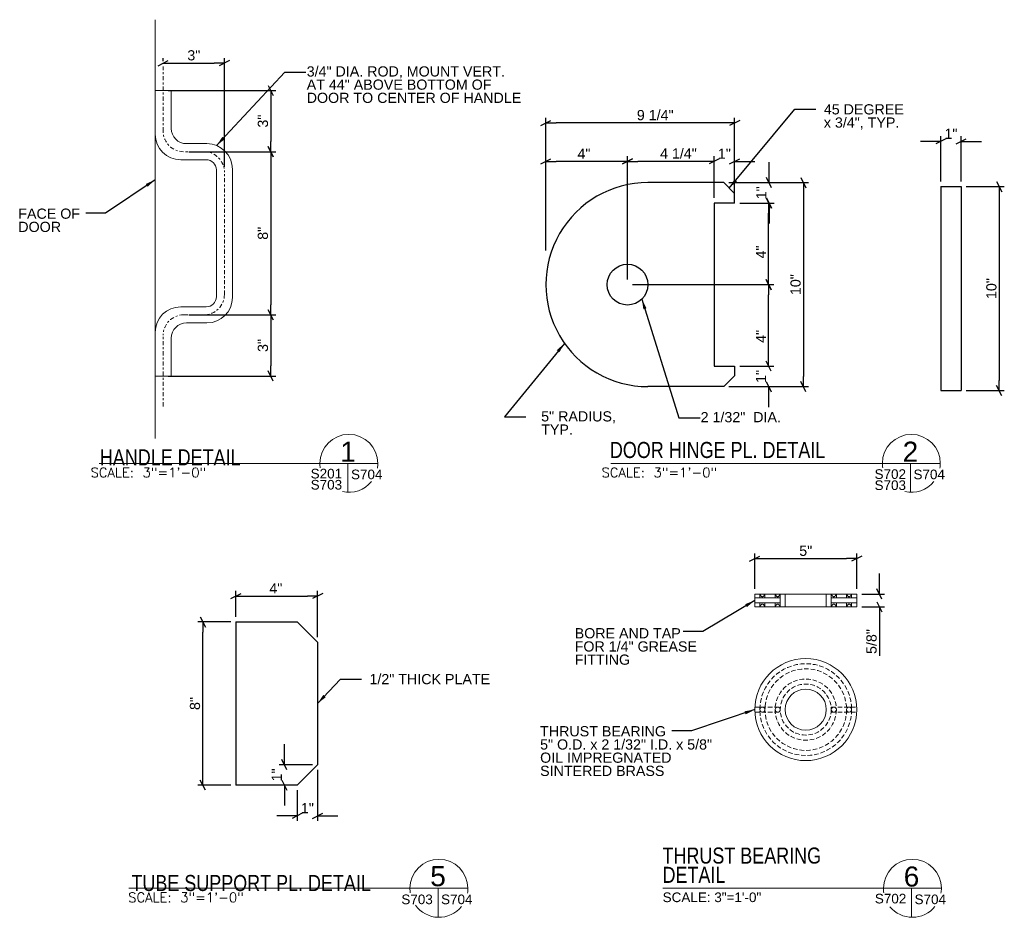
# Model space of a CAD drawing. Header units: inches. Extents: x 275.2 to 371.1, y 43 to 87.
# Tile 1 of 2: x 275.2 to 323.4, y 43 to 87. Entities that reach past the tile are written whole.
import ezdxf
from ezdxf.enums import TextEntityAlignment as Align

# ---------------------------------------------------------------- set-up
doc = ezdxf.new("R2010")
doc.units = ezdxf.units.IN
doc.header["$LTSCALE"] = 0.5
doc.header["$MEASUREMENT"] = 0
doc.linetypes.add('DGN Style 3', pattern=[0.621993, 0.444281, -0.177712])
doc.linetypes.add('DGN Style 7', pattern=[0.888561, 0.399852, -0.177712, 0.133284, -0.177712])
for name, color, linetype, lineweight in [('G-ANN-TTLB', 7, 'Continuous', 0), ('G-ANNO-DIM', 1, 'Continuous', 0), ('G-ANNO-TEXT', 7, 'Continuous', 0), ('G-GRID-EXTR', 5, 'DGN Style 7', 0), ('S-FSTN-MISC', 12, 'Continuous', 13), ('S-STIF-TRAN', 3, 'Continuous', 30)]:
    doc.layers.add(name, color=color, linetype=linetype, lineweight=lineweight)
doc.styles.add("3 1'-0", font='arial.ttf', dxfattribs={"height": 0.5})
doc.styles.get("Standard").update_dxf_attribs({"font": 'txt.shx'})
doc.styles.add('SUBTITLE 4.7625', font='romans.shx', dxfattribs={"width": 0.8, "height": 187.5})
doc.styles.add('TITLE20', font='simplex.shx', dxfattribs={"height": 5000})
doc.dimstyles.new("3 1'-0", dxfattribs={"dimtxt": 0.5, "dimasz": 0.5, "dimexe": 0.25, "dimexo": 0.25, "dimgap": 0.125, "dimtad": 1, "dimdec": 4, "dimzin": 7, "dimdsep": 46, "dimlunit": 4, "dimtxsty": "3 1'-0", "dimblk": '_Oblique_0.5', "dimcen": 0.09, "dimadec": 4, "dimazin": 3, "dimtfac": 1, "dimtdec": 4, "dimtofl": 0, "dimtmove": 0, "dimatfit": 3, "dimfxl": 1, "dimfrac": 2, "dimtolj": 1, "dimtzin": 7, "dimarcsym": 1})

# ---------------------------------------------------------------- blocks, each defined once
blk = doc.blocks.new('_Oblique_0.5')
at = {"color": 0, "linetype": 'ByBlock', "lineweight": -2}
for p, q in [((0, 0), (-1, 0)), ((0.5, 0.25), (-0.5, -0.25))]:
    blk.add_line(p, q, dxfattribs=at)
blk = doc.blocks.new('*D3')
at = {"layer": 'Defpoints', "color": 0, "lineweight": 0, "transparency": 16777216}
for p in [(321.315, 81.046), (320.315, 78.832), (321.315, 78.832)]:
    blk.add_point(p, dxfattribs=at)
at = {"layer": 'G-ANNO-DIM', "color": 0, "lineweight": -2, "transparency": 16777216}
for p, q in [((320.315, 79.082), (320.315, 81.296)), ((321.315, 79.082), (321.315, 81.296)), ((319.815, 81.046), (319.315, 81.046)), ((321.815, 81.046), (322.315, 81.046))]:
    blk.add_line(p, q, dxfattribs=at)
at = {"layer": 'G-ANNO-DIM', "color": 0, "lineweight": -2, "transparency": 16777216, "xscale": 0.5, "yscale": 0.5, "zscale": 0.5}
blk.add_blockref('_Oblique_0.5', (320.315, 81.046), dxfattribs=at)
at = {"layer": 'G-ANNO-DIM', "color": 0, "lineweight": -2, "transparency": 16777216, "xscale": 0.5, "yscale": 0.5, "zscale": 0.5, "rotation": 180}
blk.add_blockref('_Oblique_0.5', (321.315, 81.046), dxfattribs=at)
at = {"layer": 'G-ANNO-DIM', "color": 0, "transparency": 16777216, "insert": (320.815, 81.422), "char_height": 0.5, "attachment_point": 5, "style": "3 1'-0"}
blk.add_mtext('\\A1;1"', dxfattribs=at)
blk = doc.blocks.new('*D4')
at = {"layer": 'Defpoints', "color": 0, "lineweight": 0, "transparency": 16777216}
for p in [(304.958, 74.026), (311.876, 74.026), (310.208, 70.026)]:
    blk.add_point(p, dxfattribs=at)
at = {"layer": 'G-ANNO-DIM', "color": 0, "lineweight": -2, "transparency": 16777216}
for p, q in [((305.208, 74.026), (312.126, 74.026)), ((311.876, 70.526), (311.876, 73.526)), ((310.458, 70.026), (312.126, 70.026))]:
    blk.add_line(p, q, dxfattribs=at)
at = {"layer": 'G-ANNO-DIM', "color": 0, "lineweight": -2, "transparency": 16777216, "xscale": 0.5, "yscale": 0.5, "zscale": 0.5}
for p, rotation in [((311.876, 74.026), 90), ((311.876, 70.026), 270)]:
    blk.add_blockref('_Oblique_0.5', p, dxfattribs=dict(at, rotation=rotation))
at = {"layer": 'G-ANNO-DIM', "color": 0, "transparency": 16777216, "insert": (311.501, 71.489), "char_height": 0.5, "attachment_point": 5, "rotation": 90, "style": "3 1'-0"}
blk.add_mtext('\\A1;4"', dxfattribs=at)
blk = doc.blocks.new('*D5')
at = {"layer": 'Defpoints', "color": 0, "lineweight": 0, "transparency": 16777216}
for p in [(310.208, 70.026), (309.678, 69.026), (311.876, 69.026)]:
    blk.add_point(p, dxfattribs=at)
at = {"layer": 'G-ANNO-DIM', "color": 0, "lineweight": -2, "transparency": 16777216}
for p, q in [((311.876, 70.526), (311.876, 71.026)), ((310.458, 70.026), (312.126, 70.026)), ((309.928, 69.026), (312.126, 69.026)), ((311.876, 68.526), (311.876, 68.026))]:
    blk.add_line(p, q, dxfattribs=at)
at = {"layer": 'G-ANNO-DIM', "color": 0, "lineweight": -2, "transparency": 16777216, "xscale": 0.5, "yscale": 0.5, "zscale": 0.5}
for p, rotation in [((311.876, 70.026), 270), ((311.876, 69.026), 90)]:
    blk.add_blockref('_Oblique_0.5', p, dxfattribs=dict(at, rotation=rotation))
at = {"layer": 'G-ANNO-DIM', "color": 0, "transparency": 16777216, "insert": (311.5, 69.526), "char_height": 0.5, "attachment_point": 5, "rotation": 90, "style": "3 1'-0"}
blk.add_mtext('\\A1;1"', dxfattribs=at)
blk = doc.blocks.new('*D6')
at = {"layer": 'Defpoints', "color": 0, "lineweight": 0, "transparency": 16777216}
for p in [(309.678, 79.026), (311.896, 79.026), (310.208, 78.026)]:
    blk.add_point(p, dxfattribs=at)
at = {"layer": 'G-ANNO-DIM', "color": 0, "lineweight": -2, "transparency": 16777216}
for p, q in [((311.896, 79.526), (311.896, 80.026)), ((309.928, 79.026), (312.146, 79.026)), ((310.458, 78.026), (312.146, 78.026)), ((311.896, 77.526), (311.896, 77.026))]:
    blk.add_line(p, q, dxfattribs=at)
at = {"layer": 'G-ANNO-DIM', "color": 0, "lineweight": -2, "transparency": 16777216, "xscale": 0.5, "yscale": 0.5, "zscale": 0.5}
for p, rotation in [((311.896, 79.026), 270), ((311.896, 78.026), 90)]:
    blk.add_blockref('_Oblique_0.5', p, dxfattribs=dict(at, rotation=rotation))
at = {"layer": 'G-ANNO-DIM', "color": 0, "transparency": 16777216, "insert": (311.52, 78.526), "char_height": 0.5, "attachment_point": 5, "rotation": 90, "style": "3 1'-0"}
blk.add_mtext('\\A1;1"', dxfattribs=at)
blk = doc.blocks.new('*D7')
at = {"layer": 'Defpoints', "color": 0, "lineweight": 0, "transparency": 16777216}
for p in [(309.208, 80.068), (309.208, 78.026), (310.208, 78.026)]:
    blk.add_point(p, dxfattribs=at)
at = {"layer": 'G-ANNO-DIM', "color": 0, "lineweight": -2, "transparency": 16777216}
for p, q in [((309.208, 78.276), (309.208, 80.318)), ((310.208, 78.276), (310.208, 80.318)), ((308.708, 80.068), (308.208, 80.068)), ((310.708, 80.068), (311.208, 80.068))]:
    blk.add_line(p, q, dxfattribs=at)
at = {"layer": 'G-ANNO-DIM', "color": 0, "lineweight": -2, "transparency": 16777216, "xscale": 0.5, "yscale": 0.5, "zscale": 0.5}
blk.add_blockref('_Oblique_0.5', (309.208, 80.068), dxfattribs=at)
at = {"layer": 'G-ANNO-DIM', "color": 0, "lineweight": -2, "transparency": 16777216, "xscale": 0.5, "yscale": 0.5, "zscale": 0.5, "rotation": 180}
blk.add_blockref('_Oblique_0.5', (310.208, 80.068), dxfattribs=at)
at = {"layer": 'G-ANNO-DIM', "color": 0, "transparency": 16777216, "insert": (309.708, 80.444), "char_height": 0.5, "attachment_point": 5, "style": "3 1'-0"}
blk.add_mtext('\\A1;1"', dxfattribs=at)
blk = doc.blocks.new('*D8')
at = {"layer": 'Defpoints', "color": 0, "lineweight": 0, "transparency": 16777216}
for p in [(304.958, 80.068), (309.208, 78.026), (304.958, 74.026)]:
    blk.add_point(p, dxfattribs=at)
at = {"layer": 'G-ANNO-DIM', "color": 0, "lineweight": -2, "transparency": 16777216}
for p, q in [((304.958, 74.276), (304.958, 80.318)), ((309.208, 78.276), (309.208, 80.318)), ((308.708, 80.068), (305.458, 80.068))]:
    blk.add_line(p, q, dxfattribs=at)
at = {"layer": 'G-ANNO-DIM', "color": 0, "lineweight": -2, "transparency": 16777216, "xscale": 0.5, "yscale": 0.5, "zscale": 0.5, "rotation": 180}
blk.add_blockref('_Oblique_0.5', (304.958, 80.068), dxfattribs=at)
at = {"layer": 'G-ANNO-DIM', "color": 0, "lineweight": -2, "transparency": 16777216, "xscale": 0.5, "yscale": 0.5, "zscale": 0.5}
blk.add_blockref('_Oblique_0.5', (309.208, 80.068), dxfattribs=at)
at = {"layer": 'G-ANNO-DIM', "color": 0, "transparency": 16777216, "insert": (307.456, 80.451), "char_height": 0.5, "attachment_point": 5, "style": "3 1'-0"}
blk.add_mtext('\\A1;4 1/4"', dxfattribs=at)
blk = doc.blocks.new('*D9')
at = {"layer": 'Defpoints', "color": 0, "lineweight": 0, "transparency": 16777216}
for p in [(300.958, 80.068), (300.958, 76.506), (304.958, 75.026)]:
    blk.add_point(p, dxfattribs=at)
at = {"layer": 'G-ANNO-DIM', "color": 0, "lineweight": -2, "transparency": 16777216}
for p, q in [((300.958, 76.756), (300.958, 80.318)), ((304.958, 75.276), (304.958, 80.318)), ((304.458, 80.068), (301.458, 80.068))]:
    blk.add_line(p, q, dxfattribs=at)
at = {"layer": 'G-ANNO-DIM', "color": 0, "lineweight": -2, "transparency": 16777216, "xscale": 0.5, "yscale": 0.5, "zscale": 0.5, "rotation": 180}
blk.add_blockref('_Oblique_0.5', (300.958, 80.068), dxfattribs=at)
at = {"layer": 'G-ANNO-DIM', "color": 0, "lineweight": -2, "transparency": 16777216, "xscale": 0.5, "yscale": 0.5, "zscale": 0.5}
blk.add_blockref('_Oblique_0.5', (304.958, 80.068), dxfattribs=at)
at = {"layer": 'G-ANNO-DIM', "color": 0, "transparency": 16777216, "insert": (302.825, 80.443), "char_height": 0.5, "attachment_point": 5, "style": "3 1'-0"}
blk.add_mtext('\\A1;4"', dxfattribs=at)
blk = doc.blocks.new('*D10')
at = {"layer": 'Defpoints', "color": 0, "lineweight": 0, "transparency": 16777216}
for p in [(310.208, 78.026), (311.876, 78.026), (305.458, 74.026)]:
    blk.add_point(p, dxfattribs=at)
at = {"layer": 'G-ANNO-DIM', "color": 0, "lineweight": -2, "transparency": 16777216}
for p, q in [((310.458, 78.026), (312.126, 78.026)), ((311.876, 74.526), (311.876, 77.526)), ((305.708, 74.026), (312.126, 74.026))]:
    blk.add_line(p, q, dxfattribs=at)
at = {"layer": 'G-ANNO-DIM', "color": 0, "lineweight": -2, "transparency": 16777216, "xscale": 0.5, "yscale": 0.5, "zscale": 0.5}
for p, rotation in [((311.876, 78.026), 90), ((311.876, 74.026), 270)]:
    blk.add_blockref('_Oblique_0.5', p, dxfattribs=dict(at, rotation=rotation))
at = {"layer": 'G-ANNO-DIM', "color": 0, "transparency": 16777216, "insert": (311.501, 75.626), "char_height": 0.5, "attachment_point": 5, "rotation": 90, "style": "3 1'-0"}
blk.add_mtext('\\A1;4"', dxfattribs=at)
blk = doc.blocks.new('*D20')
at = {"layer": 'Defpoints', "color": 0, "lineweight": 0, "transparency": 16777216}
for p in [(289.767, 58.76), (285.767, 57.491), (289.767, 56.491)]:
    blk.add_point(p, dxfattribs=at)
at = {"layer": 'G-ANNO-DIM', "color": 0, "lineweight": -2, "transparency": 16777216}
for p, q in [((285.767, 57.741), (285.767, 59.01)), ((289.767, 56.741), (289.767, 59.01)), ((286.267, 58.76), (289.267, 58.76))]:
    blk.add_line(p, q, dxfattribs=at)
at = {"layer": 'G-ANNO-DIM', "color": 0, "lineweight": -2, "transparency": 16777216, "xscale": 0.5, "yscale": 0.5, "zscale": 0.5, "rotation": 180}
blk.add_blockref('_Oblique_0.5', (285.767, 58.76), dxfattribs=at)
at = {"layer": 'G-ANNO-DIM', "color": 0, "lineweight": -2, "transparency": 16777216, "xscale": 0.5, "yscale": 0.5, "zscale": 0.5}
blk.add_blockref('_Oblique_0.5', (289.767, 58.76), dxfattribs=at)
at = {"layer": 'G-ANNO-DIM', "color": 0, "transparency": 16777216, "insert": (287.721, 59.135), "char_height": 0.5, "attachment_point": 5, "style": "3 1'-0"}
blk.add_mtext('\\A1;4"', dxfattribs=at)
blk = doc.blocks.new('*D21')
at = {"layer": 'Defpoints', "color": 0, "lineweight": 0, "transparency": 16777216}
for p in [(289.767, 50.491), (288.767, 49.491), (289.767, 47.987)]:
    blk.add_point(p, dxfattribs=at)
at = {"layer": 'G-ANNO-DIM', "color": 0, "lineweight": -2, "transparency": 16777216}
for p, q in [((289.767, 50.241), (289.767, 47.737)), ((288.767, 49.241), (288.767, 47.737)), ((288.267, 47.987), (287.767, 47.987)), ((290.267, 47.987), (290.767, 47.987))]:
    blk.add_line(p, q, dxfattribs=at)
at = {"layer": 'G-ANNO-DIM', "color": 0, "lineweight": -2, "transparency": 16777216, "xscale": 0.5, "yscale": 0.5, "zscale": 0.5}
blk.add_blockref('_Oblique_0.5', (288.767, 47.987), dxfattribs=at)
at = {"layer": 'G-ANNO-DIM', "color": 0, "lineweight": -2, "transparency": 16777216, "xscale": 0.5, "yscale": 0.5, "zscale": 0.5, "rotation": 180}
blk.add_blockref('_Oblique_0.5', (289.767, 47.987), dxfattribs=at)
at = {"layer": 'G-ANNO-DIM', "color": 0, "transparency": 16777216, "insert": (289.267, 48.363), "char_height": 0.5, "attachment_point": 5, "style": "3 1'-0"}
blk.add_mtext('\\A1;1"', dxfattribs=at)
blk = doc.blocks.new('*D22')
at = {"layer": 'Defpoints', "color": 0, "lineweight": 0, "transparency": 16777216}
for p in [(288.141, 50.491), (289.767, 50.491), (288.767, 49.491)]:
    blk.add_point(p, dxfattribs=at)
at = {"layer": 'G-ANNO-DIM', "color": 0, "lineweight": -2, "transparency": 16777216}
for p, q in [((288.141, 50.991), (288.141, 51.491)), ((289.517, 50.491), (287.891, 50.491)), ((288.517, 49.491), (287.891, 49.491)), ((288.141, 48.991), (288.141, 48.491))]:
    blk.add_line(p, q, dxfattribs=at)
at = {"layer": 'G-ANNO-DIM', "color": 0, "lineweight": -2, "transparency": 16777216, "xscale": 0.5, "yscale": 0.5, "zscale": 0.5}
for p, rotation in [((288.141, 50.491), 270), ((288.141, 49.491), 90)]:
    blk.add_blockref('_Oblique_0.5', p, dxfattribs=dict(at, rotation=rotation))
at = {"layer": 'G-ANNO-DIM', "color": 0, "transparency": 16777216, "insert": (287.765, 49.991), "char_height": 0.5, "attachment_point": 5, "rotation": 90, "style": "3 1'-0"}
blk.add_mtext('\\A1;1"', dxfattribs=at)
blk = doc.blocks.new('*D23')
at = {"layer": 'Defpoints', "color": 0, "lineweight": 0, "transparency": 16777216}
for p in [(282.2, 84.724), (285.2, 84.883), (285.2, 79.542)]:
    blk.add_point(p, dxfattribs=at)
at = {"layer": 'G-ANNO-DIM', "color": 0, "lineweight": -2, "transparency": 16777216}
for p, q in [((282.2, 84.974), (282.2, 85.133)), ((285.2, 79.792), (285.2, 85.133)), ((282.7, 84.883), (284.7, 84.883))]:
    blk.add_line(p, q, dxfattribs=at)
at = {"layer": 'G-ANNO-DIM', "color": 0, "lineweight": -2, "transparency": 16777216, "xscale": 0.5, "yscale": 0.5, "zscale": 0.5, "rotation": 180}
blk.add_blockref('_Oblique_0.5', (282.2, 84.883), dxfattribs=at)
at = {"layer": 'G-ANNO-DIM', "color": 0, "lineweight": -2, "transparency": 16777216, "xscale": 0.5, "yscale": 0.5, "zscale": 0.5}
blk.add_blockref('_Oblique_0.5', (285.2, 84.883), dxfattribs=at)
at = {"layer": 'G-ANNO-DIM', "color": 0, "transparency": 16777216, "insert": (283.7, 85.263), "char_height": 0.5, "attachment_point": 5, "style": "3 1'-0"}
blk.add_mtext('\\A1;3"', dxfattribs=at)
blk = doc.blocks.new('*D26')
at = {"layer": 'Defpoints', "color": 0, "lineweight": 0, "transparency": 16777216}
for p in [(282.2, 83.542), (283.2, 80.542), (287.47, 80.542)]:
    blk.add_point(p, dxfattribs=at)
at = {"layer": 'G-ANNO-DIM', "color": 0, "lineweight": -2, "transparency": 16777216}
for p, q in [((282.45, 83.542), (287.72, 83.542)), ((287.47, 83.042), (287.47, 81.042)), ((283.45, 80.542), (287.72, 80.542))]:
    blk.add_line(p, q, dxfattribs=at)
at = {"layer": 'G-ANNO-DIM', "color": 0, "lineweight": -2, "transparency": 16777216, "xscale": 0.5, "yscale": 0.5, "zscale": 0.5}
for p, rotation in [((287.47, 83.542), 90), ((287.47, 80.542), 270)]:
    blk.add_blockref('_Oblique_0.5', p, dxfattribs=dict(at, rotation=rotation))
at = {"layer": 'G-ANNO-DIM', "color": 0, "transparency": 16777216, "insert": (287.089, 82.042), "char_height": 0.5, "attachment_point": 5, "rotation": 90, "style": "3 1'-0"}
blk.add_mtext('\\A1;3"', dxfattribs=at)
blk = doc.blocks.new('*D24')
at = {"layer": 'Defpoints', "color": 0, "lineweight": 0, "transparency": 16777216}
for p in [(283.2, 80.542), (283.2, 72.542), (287.47, 72.542)]:
    blk.add_point(p, dxfattribs=at)
at = {"layer": 'G-ANNO-DIM', "color": 0, "lineweight": -2, "transparency": 16777216}
for p, q in [((283.45, 80.542), (287.72, 80.542)), ((287.47, 80.042), (287.47, 73.042)), ((283.45, 72.542), (287.72, 72.542))]:
    blk.add_line(p, q, dxfattribs=at)
at = {"layer": 'G-ANNO-DIM', "color": 0, "lineweight": -2, "transparency": 16777216, "xscale": 0.5, "yscale": 0.5, "zscale": 0.5}
for p, rotation in [((287.47, 80.542), 90), ((287.47, 72.542), 270)]:
    blk.add_blockref('_Oblique_0.5', p, dxfattribs=dict(at, rotation=rotation))
at = {"layer": 'G-ANNO-DIM', "color": 0, "transparency": 16777216, "insert": (287.089, 76.542), "char_height": 0.5, "attachment_point": 5, "rotation": 90, "style": "3 1'-0"}
blk.add_mtext('\\A1;8"', dxfattribs=at)
blk = doc.blocks.new('*D25')
at = {"layer": 'Defpoints', "color": 0, "lineweight": 0, "transparency": 16777216}
for p in [(283.2, 72.542), (282.2, 69.542), (287.47, 69.542)]:
    blk.add_point(p, dxfattribs=at)
at = {"layer": 'G-ANNO-DIM', "color": 0, "lineweight": -2, "transparency": 16777216}
for p, q in [((283.45, 72.542), (287.72, 72.542)), ((287.47, 72.042), (287.47, 70.042)), ((282.45, 69.542), (287.72, 69.542))]:
    blk.add_line(p, q, dxfattribs=at)
at = {"layer": 'G-ANNO-DIM', "color": 0, "lineweight": -2, "transparency": 16777216, "xscale": 0.5, "yscale": 0.5, "zscale": 0.5}
for p, rotation in [((287.47, 72.542), 90), ((287.47, 69.542), 270)]:
    blk.add_blockref('_Oblique_0.5', p, dxfattribs=dict(at, rotation=rotation))
at = {"layer": 'G-ANNO-DIM', "color": 0, "transparency": 16777216, "insert": (287.089, 71.042), "char_height": 0.5, "attachment_point": 5, "rotation": 90, "style": "3 1'-0"}
blk.add_mtext('\\A1;3"', dxfattribs=at)
blk = doc.blocks.new('*D27')
at = {"layer": 'Defpoints', "color": 0, "lineweight": 0, "transparency": 16777216}
for p in [(300.958, 81.949), (310.208, 78.026), (300.958, 75.453)]:
    blk.add_point(p, dxfattribs=at)
at = {"layer": 'G-ANNO-DIM', "color": 0, "lineweight": -2, "transparency": 16777216}
for p, q in [((300.958, 75.703), (300.958, 82.199)), ((310.208, 78.276), (310.208, 82.199)), ((309.708, 81.949), (301.458, 81.949))]:
    blk.add_line(p, q, dxfattribs=at)
at = {"layer": 'G-ANNO-DIM', "color": 0, "lineweight": -2, "transparency": 16777216, "xscale": 0.5, "yscale": 0.5, "zscale": 0.5, "rotation": 180}
blk.add_blockref('_Oblique_0.5', (300.958, 81.949), dxfattribs=at)
at = {"layer": 'G-ANNO-DIM', "color": 0, "lineweight": -2, "transparency": 16777216, "xscale": 0.5, "yscale": 0.5, "zscale": 0.5}
blk.add_blockref('_Oblique_0.5', (310.208, 81.949), dxfattribs=at)
at = {"layer": 'G-ANNO-DIM', "color": 0, "transparency": 16777216, "insert": (306.317, 82.333), "char_height": 0.5, "attachment_point": 5, "style": "3 1'-0"}
blk.add_mtext('\\A1;9 1/4"', dxfattribs=at)
blk = doc.blocks.new('*D28')
at = {"layer": 'Defpoints', "color": 0, "lineweight": 0, "transparency": 16777216}
for p in [(321.315, 78.832), (321.315, 68.832), (323.179, 68.832)]:
    blk.add_point(p, dxfattribs=at)
at = {"layer": 'G-ANNO-DIM', "color": 0, "lineweight": -2, "transparency": 16777216}
for p, q in [((321.565, 78.832), (323.429, 78.832)), ((323.179, 78.332), (323.179, 69.332)), ((321.565, 68.832), (323.429, 68.832))]:
    blk.add_line(p, q, dxfattribs=at)
at = {"layer": 'G-ANNO-DIM', "color": 0, "lineweight": -2, "transparency": 16777216, "xscale": 0.5, "yscale": 0.5, "zscale": 0.5}
for p, rotation in [((323.179, 78.832), 90), ((323.179, 68.832), 270)]:
    blk.add_blockref('_Oblique_0.5', p, dxfattribs=dict(at, rotation=rotation))
at = {"layer": 'G-ANNO-DIM', "color": 0, "transparency": 16777216, "insert": (322.799, 73.832), "char_height": 0.5, "attachment_point": 5, "rotation": 90, "style": "3 1'-0"}
blk.add_mtext('\\A1;10"', dxfattribs=at)
blk = doc.blocks.new('*D29')
at = {"layer": 'Defpoints', "color": 0, "lineweight": 0, "transparency": 16777216}
for p in [(309.678, 79.026), (309.678, 69.026), (313.58, 69.026)]:
    blk.add_point(p, dxfattribs=at)
at = {"layer": 'G-ANNO-DIM', "color": 0, "lineweight": -2, "transparency": 16777216}
for p, q in [((309.928, 79.026), (313.83, 79.026)), ((313.58, 78.526), (313.58, 69.526)), ((309.928, 69.026), (313.83, 69.026))]:
    blk.add_line(p, q, dxfattribs=at)
at = {"layer": 'G-ANNO-DIM', "color": 0, "lineweight": -2, "transparency": 16777216, "xscale": 0.5, "yscale": 0.5, "zscale": 0.5}
for p, rotation in [((313.58, 79.026), 90), ((313.58, 69.026), 270)]:
    blk.add_blockref('_Oblique_0.5', p, dxfattribs=dict(at, rotation=rotation))
at = {"layer": 'G-ANNO-DIM', "color": 0, "transparency": 16777216, "insert": (313.199, 74.026), "char_height": 0.5, "attachment_point": 5, "rotation": 90, "style": "3 1'-0"}
blk.add_mtext('\\A1;10"', dxfattribs=at)
blk = doc.blocks.new('*D30')
at = {"layer": 'Defpoints', "color": 0, "lineweight": 0, "transparency": 16777216}
for p in [(284.14, 57.491), (285.767, 57.491), (285.767, 49.491)]:
    blk.add_point(p, dxfattribs=at)
at = {"layer": 'G-ANNO-DIM', "color": 0, "lineweight": -2, "transparency": 16777216}
for p, q in [((285.517, 57.491), (283.89, 57.491)), ((284.14, 49.991), (284.14, 56.991)), ((285.517, 49.491), (283.89, 49.491))]:
    blk.add_line(p, q, dxfattribs=at)
at = {"layer": 'G-ANNO-DIM', "color": 0, "lineweight": -2, "transparency": 16777216, "xscale": 0.5, "yscale": 0.5, "zscale": 0.5}
for p, rotation in [((284.14, 57.491), 90), ((284.14, 49.491), 270)]:
    blk.add_blockref('_Oblique_0.5', p, dxfattribs=dict(at, rotation=rotation))
at = {"layer": 'G-ANNO-DIM', "color": 0, "transparency": 16777216, "insert": (283.76, 53.491), "char_height": 0.5, "attachment_point": 5, "rotation": 90, "style": "3 1'-0"}
blk.add_mtext('\\A1;8"', dxfattribs=at)
blk = doc.blocks.new('*D31')
at = {"layer": 'Defpoints', "color": 0, "lineweight": 0, "transparency": 16777216}
for p in [(316.196, 60.596), (311.196, 58.858), (316.196, 58.858)]:
    blk.add_point(p, dxfattribs=at)
at = {"layer": 'G-ANNO-DIM', "color": 0, "lineweight": -2, "transparency": 16777216}
for p, q in [((311.196, 59.108), (311.196, 60.846)), ((316.196, 59.108), (316.196, 60.846)), ((311.696, 60.596), (315.696, 60.596))]:
    blk.add_line(p, q, dxfattribs=at)
at = {"layer": 'G-ANNO-DIM', "color": 0, "lineweight": -2, "transparency": 16777216, "xscale": 0.5, "yscale": 0.5, "zscale": 0.5, "rotation": 180}
blk.add_blockref('_Oblique_0.5', (311.196, 60.596), dxfattribs=at)
at = {"layer": 'G-ANNO-DIM', "color": 0, "lineweight": -2, "transparency": 16777216, "xscale": 0.5, "yscale": 0.5, "zscale": 0.5}
blk.add_blockref('_Oblique_0.5', (316.196, 60.596), dxfattribs=at)
at = {"layer": 'G-ANNO-DIM', "color": 0, "transparency": 16777216, "insert": (313.696, 60.975), "char_height": 0.5, "attachment_point": 5, "style": "3 1'-0"}
blk.add_mtext('\\A1;5"', dxfattribs=at)
blk = doc.blocks.new('*D32')
at = {"layer": 'Defpoints', "color": 0, "lineweight": 0, "transparency": 16777216}
for p in [(316.196, 58.858), (316.196, 58.233), (317.306, 58.233)]:
    blk.add_point(p, dxfattribs=at)
at = {"layer": 'G-ANNO-DIM', "color": 0, "lineweight": -2, "transparency": 16777216}
for p, q in [((317.306, 59.358), (317.306, 59.858)), ((316.446, 58.858), (317.556, 58.858)), ((316.446, 58.233), (317.556, 58.233)), ((317.306, 57.733), (317.306, 55.825))]:
    blk.add_line(p, q, dxfattribs=at)
at = {"layer": 'G-ANNO-DIM', "color": 0, "lineweight": -2, "transparency": 16777216, "xscale": 0.5, "yscale": 0.5, "zscale": 0.5}
for p, rotation in [((317.306, 58.858), 270), ((317.306, 58.233), 90)]:
    blk.add_blockref('_Oblique_0.5', p, dxfattribs=dict(at, rotation=rotation))
at = {"layer": 'G-ANNO-DIM', "color": 0, "transparency": 16777216, "insert": (316.922, 56.529), "char_height": 0.5, "attachment_point": 5, "rotation": 90, "style": "3 1'-0"}
blk.add_mtext('\\A1;5/8"', dxfattribs=at)

msp = doc.modelspace()

# ---------------------------------------------------------------- linework, layer by layer
at = {"layer": 'G-ANN-TTLB', "color": 7, "linetype": 'Continuous', "lineweight": 13}
for p, q in [((279.05916, 65.26319), (292.71999, 65.26319)), ((304.13404, 65.26319), (320.29259, 65.26319)), ((280.50951, 44.43698), (297.1354, 44.43191)), ((306.68414, 44.43191, -0.00002), (320.34496, 44.43191, -0.00002))]:
    msp.add_line(p, q, dxfattribs=at)
at = {"layer": 'G-ANN-TTLB', "color": 7, "linetype": 'Continuous', "lineweight": 0}
for centre, radius, start, end in [((291.29918, 65.26319), 1.42081, 0, 180), ((318.87153, 65.26319), 1.42081, 0, 180), ((291.29918, 65.26319), 1.42106, 180, 188.869165), ((291.29918, 65.26319), 1.42106, 350.56955, 0), ((318.87153, 65.26319), 1.42106, 180, 188.869165), ((318.87153, 65.26319), 1.42106, 350.56955, 0), ((291.29918, 65.26319, -0.00002), 1.42106, 257.211829, 321.024531), ((318.87153, 65.26319, -0.00002), 1.42106, 257.211829, 321.024531), ((295.71458, 44.43191), 1.42081, 0, 180), ((318.92415, 44.43191, -0.00002), 1.42081, 0, 180), ((295.71458, 44.43191), 1.42106, 180, 188.869165), ((295.71458, 44.43191), 1.42106, 350.56955, 0), ((318.92415, 44.43191), 1.42106, 180, 188.869165), ((318.92415, 44.43191, -0.00002), 1.42106, 350.56955, 0), ((295.71458, 44.43191), 1.42106, 215.75187, 321.024531), ((318.92415, 44.43191, -0.00002), 1.42106, 219.273757, 321.024531)]:
    msp.add_arc(centre, radius, start, end, dxfattribs=at)
at = {"layer": 'G-ANNO-TEXT'}
for p, q in [((281.80629, 66.47501), (281.80629, 87.01286)), ((291.25541, 65.26319), (291.25541, 63.8428)), ((318.82776, 65.26319), (318.82776, 63.8428)), ((312.44645, 58.67002), (311.19645, 58.67002)), ((312.44645, 58.42002), (311.19645, 58.42002)), ((311.44645, 58.67002), (311.44645, 58.85752)), ((311.44645, 58.23252), (311.44645, 58.42002)), ((311.69645, 58.67002), (311.69645, 58.85752)), ((311.69645, 58.23252), (311.69645, 58.42002)), ((312.19645, 58.67002), (312.19645, 58.85752)), ((312.19645, 58.23252), (312.19645, 58.42002)), ((312.44645, 58.23252), (312.44645, 58.85752)), ((312.68895, 58.23252), (312.68895, 58.85752)), ((314.70395, 58.23252), (314.70395, 58.85752)), ((314.94645, 58.23252), (314.94645, 58.85752)), ((314.94645, 58.67002), (316.19645, 58.67002)), ((314.94645, 58.42002), (316.19645, 58.42002)), ((315.19645, 58.67002), (315.19645, 58.85752)), ((315.19645, 58.23252), (315.19645, 58.42002)), ((315.69645, 58.67002), (315.69645, 58.85752)), ((315.69645, 58.23252), (315.69645, 58.42002)), ((315.94645, 58.67002), (315.94645, 58.85752)), ((315.94645, 58.23252), (315.94645, 58.42002)), ((295.67081, 44.43191), (295.67081, 43.01152)), ((318.88038, 44.43191, -0.00002), (318.88038, 43.01152, -0.00002))]:
    msp.add_line(p, q, dxfattribs=at)
at = {"layer": 'G-ANNO-TEXT', "linetype": 'DGN Style 3'}
for p, q in [((311.19958, 53.31659), (312.45272, 53.31659)), ((314.94019, 53.31659), (316.19333, 53.31659)), ((311.19958, 53.06659), (312.45272, 53.06659)), ((314.94019, 53.06659), (316.19333, 53.06659))]:
    msp.add_line(p, q, dxfattribs=at)
for radius in [2.25, 2, 1.5, 1.25]:
    msp.add_circle((313.69645, 53.19159), radius, dxfattribs=at)
at = {"layer": 'G-ANNO-TEXT'}
for centre in [(311.57145, 53.19159), (312.32145, 53.19159), (315.07145, 53.19159), (315.82145, 53.19159)]:
    msp.add_circle(centre, 0.125, dxfattribs=at)
for points in [[(311.69645, 58.85752), (311.57145, 58.59319), (311.44645, 58.85752)], [(312.44645, 58.85752), (312.32145, 58.59319), (312.19645, 58.85752)], [(314.94645, 58.85752), (315.07145, 58.59319), (315.19645, 58.85752)], [(315.69645, 58.85752), (315.82145, 58.59319), (315.94645, 58.85752)], [(311.69645, 58.23252), (311.57145, 58.49684), (311.44645, 58.23252)], [(312.44645, 58.23252), (312.32145, 58.49684), (312.19645, 58.23252)], [(314.94645, 58.23252), (315.07145, 58.49684), (315.19645, 58.23252)], [(315.69645, 58.23252), (315.82145, 58.49684), (315.94645, 58.23252)]]:
    msp.add_open_spline(points, degree=2, dxfattribs=at)
at = {"layer": 'G-GRID-EXTR'}
for p, q in [((282.19999, 81.54242), (282.19999, 84.72353)), ((284.19999, 80.54242), (283.19999, 80.54242)), ((285.19999, 73.54242), (285.19999, 79.54242)), ((283.19999, 72.54242), (284.19999, 72.54242)), ((282.19999, 68.05912), (282.19999, 71.54242))]:
    msp.add_line(p, q, dxfattribs=at)
at = {"layer": 'G-GRID-EXTR', "extrusion": (0, 0, -1)}
for centre, start, end in [((-283.19999, 81.54242), 270, 0), ((-284.19999, 79.54242), 90, 180), ((-284.19999, 73.54242), 180, 270)]:
    msp.add_arc(centre, 1, start, end, dxfattribs=at)
at = {"layer": 'G-GRID-EXTR'}
msp.add_arc((283.19999, 71.54242), 1, 90, 180, dxfattribs=at)
at = {"layer": 'S-FSTN-MISC'}
for p, q in [((281.80629, 81.39872), (281.80629, 83.54242)), ((281.80629, 83.54242), (282.59369, 83.54242)), ((282.59369, 81.68612), (282.59369, 83.54242)), ((284.34369, 80.93612), (283.34369, 80.93612)), ((284.30629, 80.14872), (283.05629, 80.14872)), ((284.80629, 73.43612), (284.80629, 79.64872)), ((285.59369, 73.39872), (285.59369, 79.68612)), ((283.05629, 72.93612), (284.30629, 72.93612)), ((283.34369, 72.14872), (284.34369, 72.14872)), ((281.80629, 69.54242), (281.80629, 71.68612)), ((282.59369, 69.54242), (282.59369, 71.39872)), ((281.80629, 69.54242), (282.59369, 69.54242))]:
    msp.add_line(p, q, dxfattribs=at)
for radius in [2.5, 1.0075]:
    msp.add_circle((313.69645, 53.19159), radius, dxfattribs=at)
at = {"layer": 'S-FSTN-MISC', "extrusion": (0, 0, -1)}
for centre, radius, start, end in [((-283.34369, 81.68612), 0.75, 270, 0), ((-284.34369, 79.68612), 1.25, 90, 180), ((-284.30629, 79.64872), 0.5, 90, 180), ((-284.30629, 73.43612), 0.5, 180, 270), ((-284.34369, 73.39872), 1.25, 180, 270)]:
    msp.add_arc(centre, radius, start, end, dxfattribs=at)
at = {"layer": 'S-FSTN-MISC'}
for centre, radius, start, end in [((283.05629, 81.39872), 1.25, 180, 270), ((283.05629, 71.68612), 1.25, 90, 180), ((283.34369, 71.39872), 0.75, 90, 180)]:
    msp.add_arc(centre, radius, start, end, dxfattribs=at)
msp.add_3dface([(311.19645, 58.85752), (311.19645, 58.23252), (316.19645, 58.23252), (316.19645, 58.85752)], dxfattribs=at)
at = {"layer": 'S-STIF-TRAN'}
for p, q in [((309.6775, 79.02602), (305.95783, 79.02602)), ((309.6775, 79.02602), (310.20783, 78.49569)), ((320.31464, 78.83161), (321.31464, 78.83161)), ((320.31464, 78.83161), (320.31464, 68.83161)), ((321.31464, 78.83161), (321.31464, 68.83161)), ((310.20783, 78.02602), (310.20783, 78.49569)), ((310.20783, 78.02602), (309.20783, 78.02602)), ((310.20783, 70.02602), (310.20783, 69.55635)), ((309.6775, 69.02602), (310.20783, 69.55635)), ((309.6775, 69.02602), (305.95783, 69.02602)), ((320.31464, 68.83161), (321.31464, 68.83161)), ((285.7672, 57.49106), (288.7672, 57.49106)), ((285.7672, 57.49106), (285.7672, 49.49106)), ((288.7672, 57.49106), (289.7672, 56.49106)), ((289.7672, 56.49106), (289.7672, 50.49106)), ((289.7672, 50.49106), (288.7672, 49.49106)), ((288.7672, 49.49106), (285.7672, 49.49106))]:
    msp.add_line(p, q, dxfattribs=at)
at = {"layer": 'S-STIF-TRAN', "flags": 128}
msp.add_lwpolyline([(309.20783, 78.02602), (309.20783, 70.02602), (310.20783, 70.02602)], dxfattribs=at)
at = {"layer": 'S-STIF-TRAN'}
msp.add_circle((304.95783, 74.02602), 1, dxfattribs=at)
msp.add_arc((305.95783, 74.02602), 5, 89.999554, 270.000446, dxfattribs=at)

# ---------------------------------------------------------------- texts
at = {"layer": 'G-ANN-TTLB', "color": 7, "linetype": 'Continuous', "lineweight": 0}
for p in [(281.47364, 64.58017), (306.51781, 64.58017), (283.31869, 43.74889)]:
    msp.add_text('SCALE: 3"=1\'-0"', height=0.4724409, dxfattribs=at).set_placement(p, align=Align.CENTER)
at = {"layer": 'G-ANN-TTLB', "color": 7, "linetype": 'Continuous', "lineweight": 13, "char_height": 0.7874016, "attachment_point": 7, "line_spacing_factor": 0.72, "style": 'SUBTITLE 4.7625'}
for s, insert in [('\\fArial|b0|i0|c00|p39;DOOR HINGE PL. DETAIL', (304.09451, 65.51578)), ('{\\fArial|b0|i0|c0|p39;HANDLE DETAIL}', (279.0958, 65.16256)), ('\\fArial|b0|i0|c00|p39;THRUST BEARING\\PDETAIL', (306.67531, 44.69831, -0.00002)), ('{\\fArial|b0|i0|c0|p39;TUBE SUPPORT PL. DETAIL}', (280.6431, 44.28773))]:
    msp.add_mtext(s, dxfattribs=dict(at, insert=insert))
at = {"layer": 'G-ANN-TTLB', "color": 7, "linetype": 'Continuous', "lineweight": 0, "style": 'TITLE20'}
for s, insert, char_height, attachment_point, line_spacing_factor in [('\\fArial|b0|i0|c00|p39;1', (291.25541, 65.83461), 0.984252, 5, 0.72), ('\\fArial|b0|i0|c00|p39;2', (318.82776, 65.83461), 0.984252, 5, 0.72), ('\\fArial|b0|i0|c00|p39;S201\\PS703', (290.19848, 63.97283, -0.00002), 0.472441, 8, 0.69144), ('\\fArial|b0|i0|c00|p39;S704', (292.17574, 64.47918), 0.472441, 8, 0.72), ('\\fArial|b0|i0|c00|p39;S702\\PS703', (317.84007, 63.95025, -0.00002), 0.472441, 8, 0.69144), ('\\fArial|b0|i0|c00|p39;S704', (319.74809, 64.47918), 0.472441, 8, 0.72), ('\\fArial|b0|i0|c00|p39;5', (295.67081, 45.01983), 0.984252, 5, 0.72), ('\\fArial|b0|i0|c00|p39;6', (318.88038, 45.00332, -0.00002), 0.984252, 5, 0.72), ('\\fArial|b0|i0|c00|p39;S703', (294.6446, 43.6479), 0.472441, 8, 0.72), ('\\fArial|b0|i0|c00|p39;S704', (296.59114, 43.6479), 0.472441, 8, 0.72), ('\\fArial|b0|i0|c00|p39;S702', (317.85417, 43.6841, -0.00002), 0.472441, 8, 0.72), ('\\fArial|b0|i0|c00|p39;S704', (319.80071, 43.6479, -0.00002), 0.472441, 8, 0.72)]:
    msp.add_mtext(s, dxfattribs=dict(at, insert=insert, char_height=char_height, attachment_point=attachment_point, line_spacing_factor=line_spacing_factor))
at = {"layer": 'G-ANN-TTLB', "color": 7, "linetype": 'Continuous', "lineweight": 0, "insert": (309.09861, 43.74889, -0.00002), "char_height": 0.4724409, "attachment_point": 8, "line_spacing_factor": 0.72}
msp.add_mtext('\\fArial|b0|i0|c00|p39;SCALE: 3"=1\'-0"', dxfattribs=at)
at = {"layer": 'G-ANNO-TEXT', "color": 7, "char_height": 0.5, "attachment_point": 1, "style": "3 1'-0"}
for s, insert, line_spacing_factor in [('3/4" DIA. ROD, MOUNT VERT.\\PAT 44" ABOVE BOTTOM OF\\PDOOR TO CENTER OF HANDLE', (289.23411, 84.72688), 0.776524), ('45 DEGREE\\Px 3/4", TYP.', (314.58327, 82.86813), 0.776524), ('FACE OF\\PDOOR', (275.09584, 77.75418), 0.776524), ('5" RADIUS,\\PTYP.', (300.72751, 67.81815), 0.776524), ('2 1/32"  DIA.', (308.54348, 67.77903), 0.6), ('BORE AND TAP\\PFOR 1/4" GREASE\\PFITTING', (302.37023, 57.18635, -0.00002), 0.776524), ('1/2" THICK PLATE', (292.31037, 54.93705), 0.6), ('THRUST BEARING\\P5" O.D. x 2 1/32" I.D. x 5/8"\\POIL IMPREGNATED\\PSINTERED BRASS', (300.67529, 52.38123, -0.00002), 0.776524)]:
    msp.add_mtext(s, dxfattribs=dict(at, insert=insert, line_spacing_factor=line_spacing_factor))

# ---------------------------------------------------------------- dimensions: what is measured, and where the dimension line sits
at = {"layer": 'G-ANNO-DIM'}
for base, p1, p2, picture, middle in [((285.19999, 84.88279), (282.19999, 84.72353), (285.19999, 79.54242), '*D23', (283.69999, 85.26324)), ((316.19645, 60.59565), (311.19645, 58.85752), (316.19645, 58.85752), '*D31', (313.69645, 60.97491))]:
    dim = msp.add_linear_dim(base=base, p1=p1, p2=p2, dimstyle="3 1'-0", dxfattribs=at)
    dim.commit()
    dim.dimension.update_dxf_attribs({"geometry": picture, "text_midpoint": middle})
for base, p1, p2, angle, picture, middle in [((287.46954, 80.54242), (282.19999, 83.54242), (283.19999, 80.54242), 270, '*D26', (287.08908, 82.04242)), ((287.46954, 72.54242), (283.19999, 80.54242), (283.19999, 72.54242), 270, '*D24', (287.08925, 76.54242)), ((313.57975, 69.02602), (309.6775, 79.02602), (309.6775, 69.02602), 270, '*D29', (313.19946, 74.02602)), ((323.17932, 68.83161), (321.31464, 78.83161), (321.31464, 68.83161), 270, '*D28', (322.79903, 73.83161)), ((287.46954, 69.54242), (283.19999, 72.54242), (282.19999, 69.54242), 270, '*D25', (287.08908, 71.04242)), ((284.14016, 57.49106), (285.7672, 49.49106), (285.7672, 57.49106), 90, '*D30', (283.75987, 53.49106))]:
    dim = msp.add_linear_dim(base=base, p1=p1, p2=p2, angle=angle, dimstyle="3 1'-0", dxfattribs=at)
    dim.commit()
    dim.dimension.update_dxf_attribs({"geometry": picture, "text_midpoint": middle})
for base, p1, p2, angle, picture, middle in [((300.95783, 81.94948), (310.20783, 78.02602), (300.95783, 75.45302), 180, '*D27', (306.31657, 81.94948)), ((304.95783, 80.06762), (309.20783, 78.02602), (304.95783, 74.02602), 180, '*D8', (307.45604, 80.06762)), ((300.95783, 80.06762), (304.95783, 75.02602), (300.95783, 76.50632), 180, '*D9', (302.82518, 80.06762)), ((309.20783, 80.06762), (310.20783, 78.02602), (309.20783, 78.02602), 180, '*D7', (309.70783, 80.06762)), ((311.89585, 79.02602), (310.20783, 78.02602), (309.6775, 79.02602), 90, '*D6', (311.89585, 78.52602)), ((311.876, 78.02602), (305.45783, 74.02602), (310.20783, 78.02602), 90, '*D10', (311.876, 75.62563)), ((311.876, 74.02602), (310.20783, 70.02602), (304.95783, 74.02602), 90, '*D4', (311.876, 71.48929)), ((311.876, 69.02602), (310.20783, 70.02602), (309.6775, 69.02602), 270, '*D5', (311.876, 69.52602)), ((317.30585, 58.23252), (316.19645, 58.85752), (316.19645, 58.23252), 270, '*D32', (317.30585, 56.5289)), ((288.14064, 50.49106), (288.7672, 49.49106), (289.7672, 50.49106), 90, '*D22', (288.14064, 49.99106))]:
    dim = msp.add_linear_dim(base=base, p1=p1, p2=p2, angle=angle, dimstyle="3 1'-0", dxfattribs=at)
    dim.commit()
    dim.dimension.update_dxf_attribs({"geometry": picture, "text_midpoint": middle, "dimtype": 160})
for base, p1, p2, picture, middle in [((321.31464, 81.04629), (320.31464, 78.83161), (321.31464, 78.83161), '*D3', (320.81464, 81.04629)), ((289.7672, 58.76026), (285.7672, 57.49106), (289.7672, 56.49106), '*D20', (287.72085, 58.76026)), ((289.7672, 47.98727), (288.7672, 49.49106), (289.7672, 50.49106), '*D21', (289.2672, 47.98727))]:
    dim = msp.add_linear_dim(base=base, p1=p1, p2=p2, dimstyle="3 1'-0", dxfattribs=at)
    dim.commit()
    dim.dimension.update_dxf_attribs({"geometry": picture, "text_midpoint": middle, "dimtype": 160})

# ---------------------------------------------------------------- leaders
at = {"layer": 'G-ANNO-TEXT'}
for points in [[(284.81695, 80.84307), (288.15488, 84.44374), (289.1952, 84.44374)], [(309.94267, 78.76085), (313.15605, 82.62), (314.19636, 82.62)], [(281.80629, 79.16885), (279.37269, 77.53352), (278.40529, 77.53352)], [(305.66494, 73.31891), (307.47976, 67.4905), (308.52008, 67.4905)], [(301.86956, 71.14747), (298.93401, 67.54918), (299.97433, 67.54918)], [(311.19645, 58.54502, -0.00002), (308.65341, 57.02108, -0.00002), (307.68602, 57.02108, -0.00002)], [(289.7672, 53.49106), (290.88314, 54.68892), (291.92346, 54.68892)], [(311.19645, 53.19159, -0.00002), (308.10391, 52.15568, -0.00002), (307.13652, 52.15568, -0.00002)]]:
    msp.add_leader(points, dimstyle="3 1'-0", override={"dimgap": 0.5}, dxfattribs=at)

doc.saveas('drawing.dxf')
